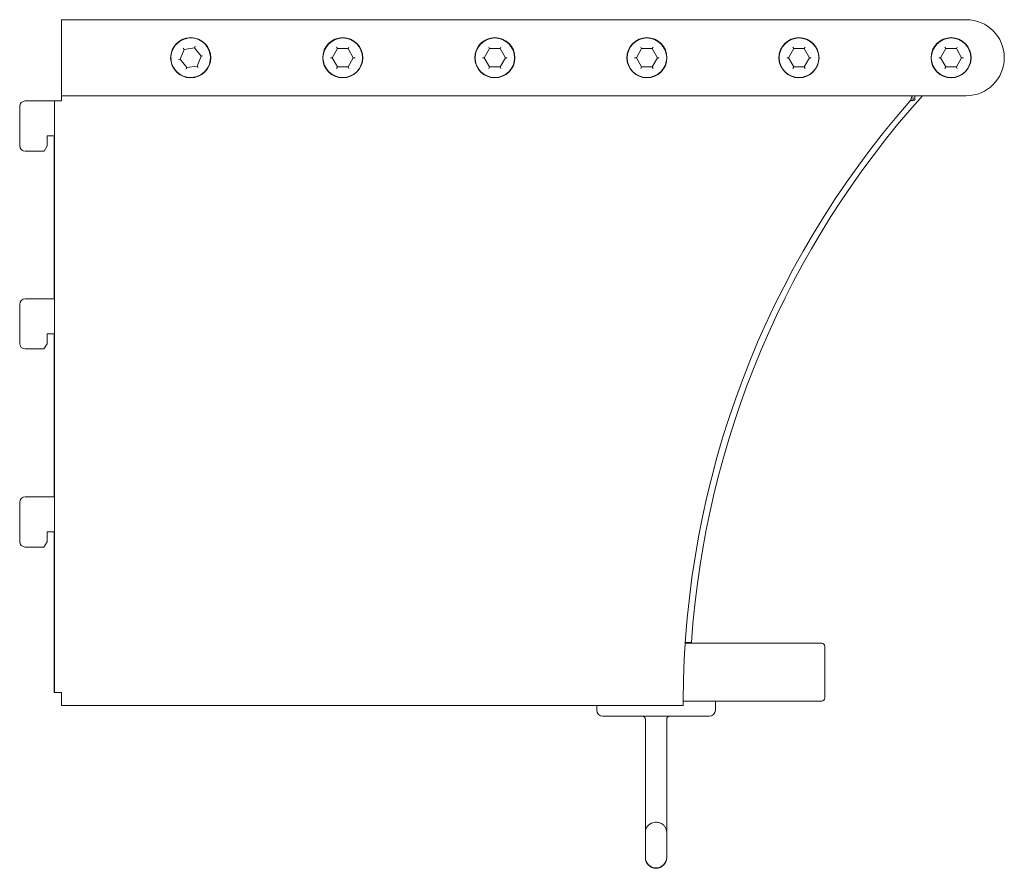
# Model space of a CAD drawing. Header units: millimetres. Extents: x -770 to -447, y -539 to -260.
import ezdxf

# ---------------------------------------------------------------- set-up
doc = ezdxf.new("R2010")
doc.units = ezdxf.units.MM

msp = doc.modelspace()

# ---------------------------------------------------------------- linework, layer by layer
at = {"color": 0, "linetype": 'Continuous', "lineweight": 0}
for p, q in [((-756.55, -260.25), (-756.55, -261.75)), ((-756.55, -260.25), (-459.05, -260.25)), ((-756.55, -261.75), (-756.55, -283.75)), ((-716.19, -270.02), (-717.48, -273.24)), ((-716.19, -270.02), (-716.54, -269.57)), ((-712.76, -269.53), (-716.19, -270.02)), ((-712.54, -268.99), (-712.76, -269.53)), ((-710.62, -272.25), (-712.76, -269.53)), ((-665.78, -269.75), (-667.51, -272.75)), ((-665.78, -269.75), (-666.07, -269.25)), ((-662.32, -269.75), (-665.78, -269.75)), ((-662.03, -269.25), (-662.32, -269.75)), ((-660.58, -272.75), (-662.32, -269.75)), ((-615.78, -269.75), (-617.51, -272.75)), ((-615.78, -269.75), (-616.07, -269.25)), ((-612.32, -269.75), (-615.78, -269.75)), ((-612.03, -269.25), (-612.32, -269.75)), ((-610.58, -272.75), (-612.32, -269.75)), ((-565.78, -269.75), (-567.51, -272.75)), ((-565.78, -269.75), (-566.07, -269.25)), ((-562.32, -269.75), (-565.78, -269.75)), ((-562.03, -269.25), (-562.32, -269.75)), ((-560.58, -272.75), (-562.32, -269.75)), ((-515.78, -269.75), (-517.51, -272.75)), ((-515.78, -269.75), (-516.07, -269.25)), ((-512.32, -269.75), (-515.78, -269.75)), ((-512.03, -269.25), (-512.32, -269.75)), ((-510.58, -272.75), (-512.32, -269.75)), ((-465.78, -269.75), (-467.51, -272.75)), ((-465.78, -269.75), (-466.07, -269.25)), ((-462.32, -269.75), (-465.78, -269.75)), ((-462.03, -269.25), (-462.32, -269.75)), ((-460.58, -272.75), (-462.32, -269.75)), ((-717.48, -273.24), (-718.05, -273.32)), ((-717.48, -273.24), (-715.34, -275.96)), ((-711.91, -275.47), (-710.62, -272.25)), ((-710.05, -272.17), (-710.62, -272.25)), ((-667.51, -272.75), (-668.09, -272.75)), ((-667.51, -272.75), (-665.78, -275.75)), ((-662.32, -275.75), (-660.58, -272.75)), ((-660.01, -272.75), (-660.58, -272.75)), ((-617.51, -272.75), (-618.09, -272.75)), ((-617.51, -272.75), (-615.78, -275.75)), ((-612.32, -275.75), (-610.58, -272.75)), ((-610.01, -272.75), (-610.58, -272.75)), ((-567.51, -272.75), (-568.09, -272.75)), ((-567.51, -272.75), (-565.78, -275.75)), ((-562.32, -275.75), (-560.58, -272.75)), ((-560.01, -272.75), (-560.58, -272.75)), ((-517.51, -272.75), (-518.09, -272.75)), ((-517.51, -272.75), (-515.78, -275.75)), ((-512.32, -275.75), (-510.58, -272.75)), ((-510.01, -272.75), (-510.58, -272.75)), ((-467.51, -272.75), (-468.09, -272.75)), ((-467.51, -272.75), (-465.78, -275.75)), ((-462.32, -275.75), (-460.58, -272.75)), ((-460.01, -272.75), (-460.58, -272.75)), ((-715.34, -275.96), (-715.55, -276.5)), ((-715.34, -275.96), (-711.91, -275.47)), ((-711.55, -275.92), (-711.91, -275.47)), ((-665.78, -275.75), (-666.07, -276.25)), ((-665.78, -275.75), (-662.32, -275.75)), ((-662.03, -276.25), (-662.32, -275.75)), ((-615.78, -275.75), (-616.07, -276.25)), ((-615.78, -275.75), (-612.32, -275.75)), ((-612.03, -276.25), (-612.32, -275.75)), ((-565.78, -275.75), (-566.07, -276.25)), ((-565.78, -275.75), (-562.32, -275.75)), ((-562.03, -276.25), (-562.32, -275.75)), ((-515.78, -275.75), (-516.07, -276.25)), ((-515.78, -275.75), (-512.32, -275.75)), ((-512.03, -276.25), (-512.32, -275.75)), ((-465.78, -275.75), (-466.07, -276.25)), ((-465.78, -275.75), (-462.32, -275.75)), ((-462.03, -276.25), (-462.32, -275.75)), ((-756.55, -283.75), (-756.55, -285.25)), ((-759.55, -286.95), (-768.47, -286.95)), ((-759.55, -286.95), (-758.8, -286.95)), ((-758.8, -481.45), (-758.8, -286.95)), ((-758.8, -286.95), (-756.55, -286.95)), ((-756.55, -285.83), (-756.55, -285.25)), ((-459.05, -285.25), (-756.55, -285.25)), ((-756.55, -286.95), (-756.55, -285.83)), ((-476.52, -285.86), (-476.52, -286.75)), ((-476.52, -286.75), (-476, -286.75)), ((-476, -286.75), (-476, -285.25)), ((-770.27, -288.75), (-770.27, -301.64)), ((-761.27, -301.71), (-761.27, -298.44)), ((-761.27, -298.44), (-759.55, -298.44)), ((-758.97, -298.44), (-759.55, -298.44)), ((-758.97, -351.99), (-758.97, -298.44)), ((-768.47, -303.44), (-762.27, -303.44)), ((-762.27, -303.44), (-761.27, -301.71)), ((-759.55, -351.99), (-768.47, -351.99)), ((-759.55, -351.99), (-758.97, -351.99)), ((-770.27, -353.79), (-770.27, -366.69)), ((-761.27, -366.81), (-761.27, -363.54)), ((-761.27, -363.54), (-759.55, -363.54)), ((-758.97, -363.54), (-759.55, -363.54)), ((-758.97, -417.09), (-758.97, -363.54)), ((-768.47, -368.49), (-762.35, -368.49)), ((-762.35, -368.49), (-761.27, -366.81)), ((-759.55, -417.09), (-768.47, -417.09)), ((-759.55, -417.09), (-758.97, -417.09)), ((-770.27, -418.89), (-770.27, -431.79)), ((-761.27, -431.91), (-761.27, -428.64)), ((-761.27, -428.64), (-759.55, -428.64)), ((-758.97, -428.64), (-759.55, -428.64)), ((-758.97, -481.45), (-758.97, -428.64)), ((-768.47, -433.59), (-762.35, -433.59)), ((-762.35, -433.59), (-761.27, -431.91)), ((-551.46, -465.2), (-506.55, -465.2)), ((-551.44, -465), (-549.41, -465)), ((-505.55, -466.2), (-505.55, -483.2)), ((-758.8, -481.45), (-758.97, -481.45)), ((-756.55, -481.45), (-758.8, -481.45)), ((-756.55, -481.45), (-756.55, -484)), ((-756.55, -485.7), (-756.55, -484)), ((-506.55, -484.2), (-552.11, -484.2)), ((-541.55, -487.2), (-541.55, -484.2)), ((-552.11, -485.7), (-756.55, -485.7)), ((-580.55, -487.2), (-580.55, -485.7)), ((-578.55, -489.2), (-570.55, -489.2)), ((-551.55, -489.2), (-570.55, -489.2)), ((-564.55, -527.33), (-564.55, -490.2)), ((-557.55, -527.33), (-557.55, -490.2)), ((-551.55, -489.2), (-543.55, -489.2)), ((-564.55, -529.02), (-564.55, -527.33)), ((-557.55, -529.02), (-557.55, -527.33)), ((-564.55, -529.02), (-564.55, -535.56)), ((-557.55, -535.56), (-557.55, -529.02)), ((-564.55, -535.56), (-564.55, -535.69)), ((-557.55, -535.69), (-557.55, -535.56))]:
    msp.add_line(p, q, dxfattribs=at)
at = {"color": 0, "linetype": 'Continuous', "lineweight": 0, "extrusion": (2.20056e-16, 0, -1)}
for centre, radius, start, end in [((459.05, -272.75), 12.5, 90, 180), ((714.05, -272.75), 6.5, 351.8516, 171.8516), ((459.05, -272.75), 12.5, 180, 270), ((250.11, -485.5), 300, 3.9183, 41.8744), ((543.55, -487.2), 2, 180, 270), ((556.55, -490.2), 1, 0, 90)]:
    msp.add_arc(centre, radius, start, end, dxfattribs=at)
at = {"color": 0, "linetype": 'Continuous', "lineweight": 0}
for centre, radius, start, end in [((-714.05, -272.75), 6.6, 0, 180), ((-664.05, -272.75), 6.6, 0, 180), ((-614.05, -272.75), 6.6, 0, 180), ((-564.05, -272.75), 6.6, 0, 180), ((-514.05, -272.75), 6.6, 0, 180), ((-464.05, -272.75), 6.6, 0, 180), ((-714.05, -272.75), 6.6, 180, 0), ((-664.05, -272.75), 6.6, 180, 0), ((-614.05, -272.75), 6.6, 180, 0), ((-564.05, -272.75), 6.6, 180, 0), ((-514.05, -272.75), 6.6, 180, 0), ((-464.05, -272.75), 6.6, 180, 0), ((-768.47, -288.75), 1.8, 90, 180), ((-768.47, -301.64), 1.8, 180, 270), ((-768.47, -353.79), 1.8, 90, 180), ((-768.47, -366.69), 1.8, 180, 270), ((-768.47, -418.89), 1.8, 90, 180), ((-768.47, -431.79), 1.8, 180, 270), ((-506.55, -483.2), 1, 270, 0)]:
    msp.add_arc(centre, radius, start, end, dxfattribs=at)
at = {"color": 0, "linetype": 'Continuous', "lineweight": 0, "extrusion": (2.20056e-16, -2.472e-31, -1)}
for centre in [(664.05, -272.75), (614.05, -272.75), (564.05, -272.75), (514.05, -272.75), (464.05, -272.75)]:
    msp.add_arc(centre, 6.5, 0, 180, dxfattribs=at)
at = {"color": 0, "linetype": 'Continuous', "lineweight": 0, "extrusion": (2.20056e-16, -6.16298e-33, -1)}
msp.add_arc((714.05, -272.75), 6.5, 171.8516, 351.8516, dxfattribs=at)
at = {"color": 0, "linetype": 'Continuous', "lineweight": 0, "extrusion": (2.20056e-16, -4.76319e-31, -1)}
for centre in [(664.05, -272.75), (614.05, -272.75), (564.05, -272.75), (514.05, -272.75), (464.05, -272.75)]:
    msp.add_arc(centre, 6.5, 180, 0, dxfattribs=at)
at = {"color": 0, "linetype": 'Continuous', "lineweight": 0, "extrusion": (2.20056e-16, -9.62965e-35, -1)}
msp.add_arc((252.11, -484.95), 300, 0.1807, 41.3009, dxfattribs=at)
at = {"color": 0, "linetype": 'Continuous', "lineweight": 0, "extrusion": (2.20056e-16, 8.72653e-33, -1)}
msp.add_arc((506.55, -466.2), 1, 90, 180, dxfattribs=at)
at = {"color": 0, "linetype": 'Continuous', "lineweight": 0, "extrusion": (2.20056e-16, 3.50325e-46, -1)}
msp.add_arc((578.55, -487.2), 2, 270, 0, dxfattribs=at)
at = {"color": 0, "linetype": 'Continuous', "lineweight": 0, "extrusion": (2.20056e-16, 7.00649e-46, -1)}
msp.add_arc((565.55, -490.2), 1, 90, 180, dxfattribs=at)
at = {"color": 0, "linetype": 'Continuous', "lineweight": 0, "extrusion": (2.20056e-16, -7.00649e-46, -1)}
for start, end in [(270, 360), (180, 270)]:
    msp.add_arc((561.05, -535.56), 3.5, start, end, dxfattribs=at)
at = {"color": 0, "linetype": 'Continuous', "lineweight": 0, "extrusion": (2.20056e-16, 3.19347e-33, -1)}
msp.add_arc((561.05, -535.69), 3.5, 270, 0, dxfattribs=at)
at = {"color": 0, "linetype": 'Continuous', "lineweight": 0, "extrusion": (2.20056e-16, 1.65584e-34, -1)}
msp.add_arc((561.05, -535.69), 3.5, 180, 270, dxfattribs=at)
at = {"color": 0, "linetype": 'Continuous', "lineweight": 0}
for points, knots in [([(-477.48, -286.95), (-477.46, -286.9), (-477.44, -286.86), (-477.39, -286.77), (-477.37, -286.72), (-477.3, -286.56), (-477.26, -286.45), (-477.19, -286.27), (-477.17, -286.2), (-477.13, -286.08), (-477.11, -286.03), (-477.06, -285.9), (-477.03, -285.82), (-476.97, -285.67), (-476.94, -285.6), (-476.9, -285.51), (-476.88, -285.49), (-476.82, -285.39), (-476.77, -285.33), (-476.64, -285.26), (-476.58, -285.25), (-476.52, -285.25)], [-0.2800175, -0.2800175, -0.2800175, -0.2800175, -0.2645316, -0.2645316, -0.2476245, -0.2476245, -0.2112881, -0.2112881, -0.184537, -0.184537, -0.1674908, -0.1674908, -0.1343169, -0.1343169, -0.1010716, -0.1010716, -0.0839431, -0.0839431, -0.0385906, -0.0385906, 0, 0, 0, 0]), ([(-477.48, -286.95), (-477.44, -286.94), (-477.4, -286.93), (-477.34, -286.91), (-477.32, -286.91), (-477.29, -286.9), (-477.28, -286.89), (-477.27, -286.89), (-477.26, -286.89), (-477.26, -286.89), (-477.25, -286.89), (-477.25, -286.88), (-477.25, -286.88), (-477.24, -286.88), (-477.21, -286.87), (-477.18, -286.86), (-477.1, -286.83), (-477.05, -286.82), (-476.95, -286.79), (-476.91, -286.78), (-476.85, -286.77), (-476.83, -286.76), (-476.8, -286.76), (-476.79, -286.76), (-476.78, -286.76), (-476.78, -286.76), (-476.77, -286.76), (-476.77, -286.76), (-476.77, -286.76), (-476.77, -286.76), (-476.76, -286.76), (-476.76, -286.76), (-476.68, -286.75), (-476.6, -286.75), (-476.52, -286.75)], [0, 0, 0, 0, 0.125, 0.125, 0.1875, 0.1875, 0.21875, 0.21875, 0.234375, 0.234375, 0.242188, 0.246094, 0.246094, 0.25, 0.25, 0.375, 0.375, 0.5, 0.5, 0.625, 0.625, 0.6875, 0.6875, 0.71875, 0.71875, 0.734375, 0.734375, 0.742188, 0.742188, 0.746094, 0.746094, 0.75, 0.75, 1, 1, 1, 1]), ([(-552.11, -485.67), (-552.11, -485.53), (-552.11, -484.97), (-552.11, -484.31), (-552.11, -484.21), (-552.11, -484.11), (-552.11, -484)], [0, 0, 0, 0, 0.865796, 0.865796, 0.865796, 1, 1, 1, 1]), ([(-552.11, -485.7), (-552.11, -485.7), (-552.11, -485.7), (-552.11, -485.69), (-552.11, -485.68), (-552.11, -485.67)], [-0.03577492, -0.03577492, -0.03577492, -0.03577492, -0.01788746, -0.01788746, 0, 0, 0, 0]), ([(-561.05, -524.06), (-561.27, -524.06), (-561.49, -524.08), (-561.94, -524.16), (-562.17, -524.22), (-562.67, -524.41), (-562.94, -524.54), (-563.51, -524.96), (-563.82, -525.25), (-564.26, -525.97), (-564.41, -526.33), (-564.53, -526.92), (-564.55, -527.13), (-564.55, -527.33)], [1.570796, 1.570796, 1.570796, 1.570796, 1.884956, 1.884956, 2.199115, 2.199115, 2.513274, 2.513274, 2.827433, 2.827433, 3.039498, 3.039498, 3.141593, 3.141593, 3.141593, 3.141593]), ([(-557.55, -527.33), (-557.55, -526.99), (-557.6, -526.66), (-557.81, -526.04), (-557.95, -525.76), (-558.31, -525.24), (-558.52, -525.03), (-559, -524.63), (-559.27, -524.49), (-559.77, -524.27), (-560.01, -524.19), (-560.47, -524.1), (-560.69, -524.07), (-560.96, -524.06), (-561, -524.06), (-561.05, -524.06)], [6.283185, 6.283185, 6.283185, 6.283185, 6.454032, 6.454032, 6.637352, 6.637352, 6.860126, 6.860126, 7.159807, 7.159807, 7.473966, 7.473966, 7.788125, 7.788125, 7.853982, 7.853982, 7.853982, 7.853982])]:
    msp.add_open_spline(points, degree=3, knots=knots, dxfattribs=at)

doc.saveas('drawing.dxf')
